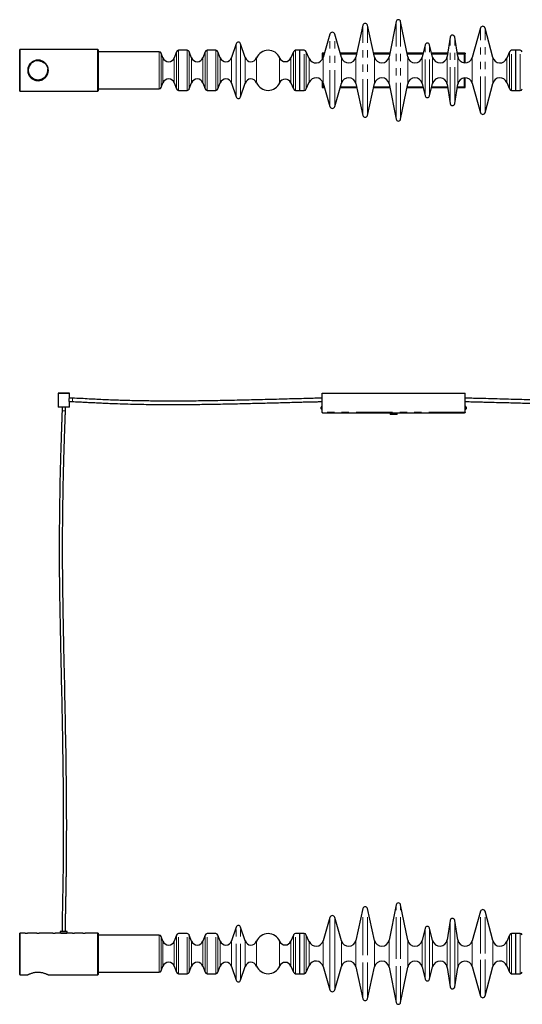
# Model space of a CAD drawing. Header units: millimetres. Extents: x 163 to 1905, y 712 to 2432.
# Tile 1 of 2: x 163 to 1042, y 712 to 2432. Entities that reach past the tile are written whole.
import ezdxf

# ---------------------------------------------------------------- set-up
doc = ezdxf.new("R2010")
doc.units = ezdxf.units.MM
doc.header["$LTSCALE"] = 10
doc.linetypes.add('PHANTOM', pattern=[12.7, 6.35, -1.27, 1.27, -1.27, 1.27, -1.27])

msp = doc.modelspace()

# ---------------------------------------------------------------- linework, layer by layer
at = {"color": 7, "linetype": 'Continuous', "lineweight": 25}
for p, q in [((821.2, 2429.1), (808.9, 2367.3)), ((841.4, 2367.3), (829, 2429.1)), ((763.2, 2422.7), (750.8, 2367)), ((783.4, 2367), (771, 2422.7)), ((968.8, 2417.9), (954.1, 2366.3)), ((990, 2366.5), (976.5, 2417.8)), ((705.3, 2407.1), (693.6, 2366.2)), ((725.6, 2366.2), (713.9, 2407.1)), ((915.7, 2401.9), (910.5, 2367.9)), ((928.8, 2367.9), (923.6, 2401.9)), ((163.6, 2380.3), (163.3, 2380)), ((163.3, 2307.6), (163.3, 2380)), ((299.8, 2380.3), (163.6, 2380.3)), ((163.6, 2380.3), (163.6, 2307.3)), ((300.3, 2379.8), (299.8, 2380.3)), ((299.8, 2307.3), (299.8, 2380.3)), ((300.3, 2379.8), (300.3, 2307.8)), ((406.9, 2376.3), (300.3, 2376.3)), ((437.3, 2376.2), (433.5, 2365.8)), ((456, 2378.8), (441, 2378.8)), ((463.5, 2365.8), (459.7, 2376.2)), ((487.3, 2376.2), (483.5, 2365.8)), ((506, 2378.8), (491, 2378.8)), ((513.5, 2365.8), (509.7, 2376.2)), ((541.7, 2390.3), (533.6, 2366.1)), ((557.4, 2366.1), (549.3, 2390.3)), ((641.8, 2376.4), (637.2, 2365.5)), ((653, 2378.8), (645.5, 2378.8)), ((660.5, 2378.8), (653, 2378.8)), ((653, 2308.8), (653, 2378.8)), ((653, 2343.8), (653, 2378.8)), ((669.1, 2364.7), (664.2, 2376.4)), ((871.7, 2388.2), (866.8, 2366.9)), ((885, 2366.6), (879.5, 2388.3)), ((1019.3, 2376.3), (1014.6, 2364.9)), ((1030.5, 2378.8), (1023, 2378.8)), ((1038, 2378.8), (1030.5, 2378.8)), ((1030.5, 2308.8), (1030.5, 2378.8)), ((1030.5, 2308.8), (1030.5, 2378.8)), ((413.5, 2365.8), (410.7, 2373.7)), ((695.8, 2373.8), (691.8, 2373.8)), ((691.8, 2373.8), (691.8, 2372.8)), ((691.8, 2372.7), (691.8, 2362.4)), ((691.8, 2372.7), (692.8, 2372.7)), ((752.3, 2373.8), (723.4, 2373.8)), ((810.2, 2373.8), (781.9, 2373.8)), ((868.4, 2373.8), (840.1, 2373.8)), ((911.4, 2373.8), (883.2, 2373.8)), ((941.8, 2373.8), (927.8, 2373.8)), ((941.2, 2372.7), (941.8, 2372.7)), ((941.8, 2373.8), (941.8, 2372.8)), ((941.8, 2356.8), (941.8, 2372.7)), ((653, 2308.8), (653, 2343.8)), ((664.2, 2311.3), (669.1, 2322.9)), ((691.8, 2325.3), (691.8, 2314.9)), ((941.8, 2314.9), (941.8, 2330.8)), ((1014.6, 2322.7), (1019.3, 2311.3)), ((163.3, 2307.6), (163.6, 2307.3)), ((163.6, 2307.3), (299.8, 2307.3)), ((299.8, 2307.3), (300.3, 2307.8)), ((300.3, 2311.3), (406.9, 2311.3)), ((410.7, 2313.9), (413.5, 2321.8)), ((433.5, 2321.8), (437.3, 2311.4)), ((441, 2308.8), (456, 2308.8)), ((459.7, 2311.4), (463.5, 2321.8)), ((483.5, 2321.8), (487.3, 2311.4)), ((491, 2308.8), (506, 2308.8)), ((509.7, 2311.4), (513.5, 2321.8)), ((533.6, 2321.6), (541.7, 2297.3)), ((549.3, 2297.3), (557.4, 2321.6)), ((637.2, 2322.1), (641.8, 2311.3)), ((645.5, 2308.8), (653, 2308.8)), ((653, 2308.8), (660.5, 2308.8)), ((692.3, 2314.9), (691.8, 2314.9)), ((691.8, 2313.8), (695.8, 2313.8)), ((693.6, 2321.4), (705.3, 2280.5)), ((713.9, 2280.5), (725.6, 2321.4)), ((723.4, 2313.8), (752.3, 2313.8)), ((750.8, 2320.6), (763.2, 2264.9)), ((771, 2264.9), (783.4, 2320.6)), ((781.9, 2313.8), (810.2, 2313.8)), ((808.9, 2320.4), (821.2, 2258.5)), ((829, 2258.5), (841.4, 2320.4)), ((840.1, 2313.8), (868.4, 2313.8)), ((866.8, 2320.7), (871.7, 2299.4)), ((879.5, 2299.3), (885, 2321)), ((883.2, 2313.8), (911.4, 2313.8)), ((910.5, 2319.8), (915.7, 2285.7)), ((923.6, 2285.7), (928.8, 2319.8)), ((927.8, 2313.8), (941.8, 2313.8)), ((941.8, 2314.9), (941.2, 2314.9)), ((941.8, 2313.8), (941.8, 2314.8)), ((954.1, 2321.4), (968.8, 2269.7)), ((976.5, 2269.8), (990, 2321.1)), ((1023, 2308.8), (1030.5, 2308.8)), ((1030.5, 2308.8), (1038, 2308.8)), ((230.6, 1780.1), (230.3, 1779.8)), ((230.3, 1779.8), (230.3, 1756.1)), ((250.3, 1779.8), (230.3, 1779.8)), ((230.6, 1780.1), (250, 1780.1)), ((250.3, 1779.8), (250, 1780.1)), ((250.3, 1771.5), (250.3, 1779.8)), ((691.8, 1746.6), (691.8, 1780.1)), ((691.8, 1780.1), (941.8, 1780.1)), ((941.8, 1746.6), (941.8, 1780.1)), ((230.3, 1756.1), (230.8, 1755.6)), ((230.3, 1756.1), (250.3, 1756.1)), ((249.8, 1755.6), (230.8, 1755.6)), ((237.3, 1755.6), (237.3, 1749.1)), ((243.2, 1749.1), (243.2, 1755.6)), ((249.7, 1765.1), (249.7, 1768.3)), ((250.3, 1765.1), (249.7, 1765.1)), ((249.8, 1755.6), (250.3, 1756.1)), ((255.3, 1771), (250.1, 1771)), ((250.3, 1765.1), (250.2, 1765.1)), ((250.2, 1765.1), (255.3, 1765.1)), ((250.3, 1756.1), (250.3, 1765.1)), ((690.1, 1752.6), (690.1, 1755.6)), ((691.8, 1756.9), (691.5, 1756.9)), ((942.1, 1756.9), (941.8, 1756.9)), ((943.4, 1755.6), (943.4, 1752.6)), ((691.5, 1751.2), (691.8, 1751.2)), ((940.3, 1745.1), (693.3, 1745.1)), ((810.8, 1745.1), (810.8, 1742.6)), ((822.8, 1742.6), (810.8, 1742.6)), ((822.8, 1742.6), (822.8, 1745.1)), ((941.8, 1751.2), (942.1, 1751.2)), ((763.2, 879.4), (750.8, 823.7)), ((783.4, 823.7), (771, 879.4)), ((821.2, 885.9), (808.9, 824)), ((841.4, 824), (829, 885.9)), ((705.3, 863.8), (693.6, 823)), ((725.6, 823), (713.9, 863.8)), ((968.8, 874.7), (954.1, 823)), ((990, 823.3), (976.5, 874.6)), ((541.7, 847.1), (533.6, 822.8)), ((557.4, 822.8), (549.3, 847.1)), ((871.7, 845), (866.8, 823.6)), ((885, 823.4), (879.5, 845.1)), ((915.7, 858.7), (910.5, 824.6)), ((928.8, 824.6), (923.6, 858.7)), ((163.6, 836.6), (163.3, 836.3)), ((163.3, 800.1), (163.3, 836.3)), ((172.8, 836.6), (163.6, 836.6)), ((163.6, 836.6), (163.6, 800.1)), ((180.9, 836.6), (176.7, 836.6)), ((193.3, 836.6), (187.6, 836.6)), ((202.9, 836.6), (197.2, 836.6)), ((221.3, 836.6), (209.6, 836.6)), ((234.3, 836.6), (225.2, 836.6)), ((234.3, 839.1), (234.3, 836.6)), ((246.3, 839.1), (234.3, 839.1)), ((246.3, 836.6), (234.3, 836.6)), ((246.3, 836.6), (246.3, 839.1)), ((255.3, 836.6), (246.3, 836.6)), ((273.8, 836.6), (259.2, 836.6)), ((274, 836.6), (274.8, 836.6)), ((274.8, 836.6), (277.6, 836.6)), ((299.8, 836.6), (277.7, 836.6)), ((300.3, 836.1), (299.8, 836.6)), ((299.8, 800.1), (299.8, 836.6)), ((300.3, 836.1), (300.3, 800.1)), ((406.9, 833.1), (300.3, 833.1)), ((413.5, 822.6), (410.7, 830.4)), ((437.3, 832.9), (433.5, 822.6)), ((456, 835.6), (441, 835.6)), ((463.5, 822.6), (459.7, 832.9)), ((487.3, 832.9), (483.5, 822.6)), ((506, 835.6), (491, 835.6)), ((513.5, 822.6), (509.7, 832.9)), ((641.8, 833.1), (637.2, 822.3)), ((653, 835.6), (645.5, 835.6)), ((660.5, 835.6), (653, 835.6)), ((653, 800.6), (653, 835.6)), ((653, 765.6), (653, 835.6)), ((669.1, 821.5), (664.2, 833.1)), ((1019.3, 833.1), (1014.6, 821.7)), ((1030.5, 835.6), (1023, 835.6)), ((1038, 835.6), (1030.5, 835.6)), ((1030.5, 800.6), (1030.5, 835.6)), ((1030.5, 800.6), (1030.5, 835.6)), ((163.3, 763.9), (163.3, 800.1)), ((163.6, 800.1), (163.6, 763.6)), ((299.8, 763.6), (299.8, 800.1)), ((300.3, 800.1), (300.3, 764.1)), ((653, 765.6), (653, 800.6)), ((1030.5, 765.6), (1030.5, 800.6)), ((1030.5, 765.6), (1030.5, 800.6)), ((410.7, 770.7), (413.5, 778.6)), ((433.5, 778.6), (437.3, 768.2)), ((459.7, 768.2), (463.5, 778.6)), ((483.5, 778.6), (487.3, 768.2)), ((509.7, 768.2), (513.5, 778.6)), ((533.6, 778.3), (541.7, 754.1)), ((549.3, 754.1), (557.4, 778.3)), ((637.2, 778.9), (641.8, 768)), ((664.2, 768), (669.1, 779.7)), ((693.6, 778.2), (705.3, 737.3)), ((713.9, 737.3), (725.6, 778.2)), ((750.8, 777.4), (763.2, 721.7)), ((771, 721.7), (783.4, 777.4)), ((808.9, 777.1), (821.2, 715.3)), ((829, 715.3), (841.4, 777.1)), ((866.8, 777.5), (871.7, 756.2)), ((879.5, 756.1), (885, 777.8)), ((910.5, 776.5), (915.7, 742.5)), ((923.6, 742.5), (928.8, 776.5)), ((954.1, 778.1), (968.8, 726.5)), ((976.5, 726.6), (990, 777.9)), ((1014.6, 779.5), (1019.3, 768.1)), ((163.3, 763.9), (163.6, 763.6)), ((163.6, 763.6), (177.3, 763.6)), ((213.2, 763.6), (299.8, 763.6)), ((299.8, 763.6), (300.3, 764.1)), ((300.3, 768.1), (406.9, 768.1)), ((441, 765.6), (456, 765.6)), ((491, 765.6), (506, 765.6)), ((645.5, 765.6), (653, 765.6)), ((653, 765.6), (660.5, 765.6)), ((1023, 765.6), (1030.5, 765.6)), ((1030.5, 765.6), (1038, 765.6))]:
    msp.add_line(p, q, dxfattribs=at)
at = {"color": 7, "linetype": 'PHANTOM', "lineweight": 18}
for p, q in [((821.2, 2258.5), (821.2, 2429.1)), ((829, 2258.5), (829, 2429.1)), ((763.2, 2264.9), (763.2, 2422.7)), ((771, 2264.9), (771, 2422.7)), ((968.8, 2269.7), (968.8, 2417.9)), ((976.5, 2269.8), (976.5, 2417.8)), ((705.3, 2280.5), (705.3, 2407.1)), ((713.9, 2280.5), (713.9, 2407.1)), ((915.7, 2285.7), (915.7, 2401.9)), ((923.6, 2285.7), (923.6, 2401.9)), ((406.9, 2343.8), (406.9, 2376.3)), ((437.3, 2343.8), (437.3, 2376.2)), ((441, 2343.8), (441, 2378.8)), ((456, 2343.8), (456, 2378.8)), ((459.7, 2343.8), (459.7, 2376.2)), ((487.3, 2343.8), (487.3, 2376.2)), ((491, 2343.8), (491, 2378.8)), ((506, 2343.8), (506, 2378.8)), ((509.7, 2343.8), (509.7, 2376.2)), ((541.7, 2343.8), (541.7, 2390.3)), ((549.3, 2343.8), (549.3, 2390.3)), ((641.8, 2343.8), (641.8, 2376.4)), ((645.5, 2343.8), (645.5, 2378.8)), ((660.5, 2308.8), (660.5, 2378.8)), ((664.2, 2311.3), (664.2, 2376.4)), ((871.7, 2299.4), (871.7, 2388.2)), ((879.5, 2299.3), (879.5, 2388.3)), ((1019.3, 2311.3), (1019.3, 2376.3)), ((1023, 2308.8), (1023, 2378.8)), ((1038, 2308.8), (1038, 2378.8)), ((410.7, 2343.8), (410.7, 2373.7)), ((413.5, 2343.8), (413.5, 2365.8)), ((433.5, 2343.8), (433.5, 2365.8)), ((463.5, 2343.8), (463.5, 2365.8)), ((483.5, 2343.8), (483.5, 2365.8)), ((513.5, 2343.8), (513.5, 2365.8)), ((533.6, 2343.8), (533.6, 2366.1)), ((557.4, 2343.8), (557.4, 2366.1)), ((577.3, 2343.8), (577.3, 2365.4)), ((617.6, 2343.8), (617.6, 2365.5)), ((637.2, 2343.8), (637.2, 2365.5)), ((669.1, 2322.9), (669.1, 2364.7)), ((693.3, 2372.3), (693.3, 2365.2)), ((695.3, 2372.3), (693.3, 2372.3)), ((693.6, 2321.4), (693.6, 2366.2)), ((752, 2372.3), (723.9, 2372.3)), ((725.6, 2321.4), (725.6, 2366.2)), ((750.8, 2320.6), (750.8, 2367)), ((809.9, 2372.3), (782.2, 2372.3)), ((783.4, 2320.6), (783.4, 2367)), ((808.9, 2320.4), (808.9, 2367.3)), ((868, 2372.3), (840.4, 2372.3)), ((841.4, 2320.4), (841.4, 2367.3)), ((866.8, 2320.7), (866.8, 2366.9)), ((911.1, 2372.3), (883.6, 2372.3)), ((885, 2321), (885, 2366.6)), ((910.5, 2319.8), (910.5, 2367.9)), ((940.3, 2372.3), (928.1, 2372.3)), ((928.8, 2319.8), (928.8, 2367.9)), ((940.3, 2356.9), (940.3, 2372.3)), ((954.1, 2321.4), (954.1, 2366.3)), ((990, 2321.1), (990, 2366.5)), ((1014.6, 2322.7), (1014.6, 2364.9)), ((406.9, 2311.3), (406.9, 2343.8)), ((410.7, 2313.9), (410.7, 2343.8)), ((413.5, 2321.8), (413.5, 2343.8)), ((433.5, 2321.8), (433.5, 2343.8)), ((437.3, 2311.4), (437.3, 2343.8)), ((441, 2308.8), (441, 2343.8)), ((456, 2308.8), (456, 2343.8)), ((459.7, 2311.4), (459.7, 2343.8)), ((463.5, 2321.8), (463.5, 2343.8)), ((483.5, 2321.8), (483.5, 2343.8)), ((487.3, 2311.4), (487.3, 2343.8)), ((491, 2308.8), (491, 2343.8)), ((506, 2308.8), (506, 2343.8)), ((509.7, 2311.4), (509.7, 2343.8)), ((513.5, 2321.8), (513.5, 2343.8)), ((533.6, 2321.6), (533.6, 2343.8)), ((541.7, 2297.3), (541.7, 2343.8)), ((549.3, 2297.3), (549.3, 2343.8)), ((557.4, 2321.6), (557.4, 2343.8)), ((577.3, 2322.3), (577.3, 2343.8)), ((617.6, 2322.1), (617.6, 2343.8)), ((637.2, 2322.1), (637.2, 2343.8)), ((641.8, 2311.3), (641.8, 2343.8)), ((645.5, 2308.8), (645.5, 2343.8)), ((693.3, 2322.4), (693.3, 2315.3)), ((940.3, 2315.3), (940.3, 2330.7)), ((693.3, 2315.3), (695.3, 2315.3)), ((723.9, 2315.3), (752, 2315.3)), ((782.2, 2315.3), (809.9, 2315.3)), ((840.4, 2315.3), (868, 2315.3)), ((883.6, 2315.3), (911.1, 2315.3)), ((928.1, 2315.3), (940.3, 2315.3)), ((255.3, 1768.1), (255.3, 1771)), ((255.3, 1765.1), (255.3, 1768.1)), ((691.5, 1751.2), (691.5, 1756.9)), ((942.1, 1756.9), (942.1, 1751.2)), ((240.3, 1749.1), (237.3, 1749.1)), ((243.2, 1749.1), (240.3, 1749.1)), ((941.8, 1746.6), (691.8, 1746.6)), ((763.2, 800.6), (763.2, 879.4)), ((771, 800.6), (771, 879.4)), ((821.2, 800.6), (821.2, 885.9)), ((829, 800.6), (829, 885.9)), ((705.3, 800.6), (705.3, 863.8)), ((713.9, 800.6), (713.9, 863.8)), ((968.8, 800.6), (968.8, 874.7)), ((976.5, 800.6), (976.5, 874.6)), ((541.7, 754.1), (541.7, 847.1)), ((549.3, 754.1), (549.3, 847.1)), ((871.7, 800.6), (871.7, 845)), ((879.5, 800.6), (879.5, 845.1)), ((915.7, 800.6), (915.7, 858.7)), ((923.6, 800.6), (923.6, 858.7)), ((406.9, 768.1), (406.9, 833.1)), ((410.7, 770.7), (410.7, 830.4)), ((437.3, 768.2), (437.3, 832.9)), ((441, 765.6), (441, 835.6)), ((456, 765.6), (456, 835.6)), ((459.7, 768.2), (459.7, 832.9)), ((487.3, 768.2), (487.3, 832.9)), ((491, 765.6), (491, 835.6)), ((506, 765.6), (506, 835.6)), ((509.7, 768.2), (509.7, 832.9)), ((641.8, 768), (641.8, 833.1)), ((645.5, 765.6), (645.5, 835.6)), ((660.5, 800.6), (660.5, 835.6)), ((664.2, 800.6), (664.2, 833.1)), ((1019.3, 800.6), (1019.3, 833.1)), ((1023, 800.6), (1023, 835.6)), ((1038, 800.6), (1038, 835.6)), ((413.5, 778.6), (413.5, 822.6)), ((433.5, 778.6), (433.5, 822.6)), ((463.5, 778.6), (463.5, 822.6)), ((483.5, 778.6), (483.5, 822.6)), ((513.5, 778.6), (513.5, 822.6)), ((533.6, 778.3), (533.6, 822.8)), ((557.4, 778.3), (557.4, 822.8)), ((577.3, 779), (577.3, 822.1)), ((617.6, 778.9), (617.6, 822.3)), ((637.2, 778.9), (637.2, 822.3)), ((669.1, 800.6), (669.1, 821.5)), ((693.6, 800.6), (693.6, 823)), ((725.6, 800.6), (725.6, 823)), ((750.8, 800.6), (750.8, 823.7)), ((783.4, 800.6), (783.4, 823.7)), ((808.9, 800.6), (808.9, 824)), ((841.4, 800.6), (841.4, 824)), ((866.8, 800.6), (866.8, 823.6)), ((885, 800.6), (885, 823.4)), ((910.5, 800.6), (910.5, 824.6)), ((928.8, 800.6), (928.8, 824.6)), ((954.1, 800.6), (954.1, 823)), ((990, 800.6), (990, 823.3)), ((1014.6, 800.6), (1014.6, 821.7)), ((660.5, 765.6), (660.5, 800.6)), ((664.2, 768), (664.2, 800.6)), ((669.1, 779.7), (669.1, 800.6)), ((693.6, 778.2), (693.6, 800.6)), ((705.3, 737.3), (705.3, 800.6)), ((713.9, 737.3), (713.9, 800.6)), ((725.6, 778.2), (725.6, 800.6)), ((750.8, 777.4), (750.8, 800.6)), ((763.2, 721.7), (763.2, 800.6)), ((771, 721.7), (771, 800.6)), ((783.4, 777.4), (783.4, 800.6)), ((808.9, 777.1), (808.9, 800.6)), ((821.2, 715.3), (821.2, 800.6)), ((829, 715.3), (829, 800.6)), ((841.4, 777.1), (841.4, 800.6)), ((866.8, 777.5), (866.8, 800.6)), ((871.7, 756.2), (871.7, 800.6)), ((879.5, 756.1), (879.5, 800.6)), ((885, 777.8), (885, 800.6)), ((910.5, 776.5), (910.5, 800.6)), ((915.7, 742.5), (915.7, 800.6)), ((923.6, 742.5), (923.6, 800.6)), ((928.8, 776.5), (928.8, 800.6)), ((954.1, 778.1), (954.1, 800.6)), ((968.8, 726.5), (968.8, 800.6)), ((976.5, 726.6), (976.5, 800.6)), ((990, 777.9), (990, 800.6)), ((1014.6, 779.5), (1014.6, 800.6)), ((1019.3, 768.1), (1019.3, 800.6)), ((1023, 765.6), (1023, 800.6)), ((1038, 765.6), (1038, 800.6))]:
    msp.add_line(p, q, dxfattribs=at)
at = {"color": 7, "linetype": 'Continuous', "lineweight": 25}
msp.add_circle((195.3, 2343.8), 17.5, dxfattribs=at)
at = {"color": 7, "linetype": 'PHANTOM', "lineweight": 18}
msp.add_circle((195.3, 2343.8), 16.5, dxfattribs=at)
at = {"color": 7, "linetype": 'Continuous', "lineweight": 25}
for centre, radius, start, end in [((767.1, 2421.8), 4, 12.558, 167.442), ((825.1, 2428.3), 4, 11.2773, 168.7227), ((709.6, 2405.9), 4.46, 16, 164), ((972.6, 2416.8), 4, 14.7987, 164.1663), ((545.5, 2389.1), 4, 18.499, 161.501), ((875.6, 2387.3), 4, 14.2894, 166.9678), ((919.6, 2401.3), 4, 8.6703, 171.3297), ((406.9, 2372.3), 4, 20, 90), ((441, 2374.8), 4, 90, 160), ((456, 2374.8), 4, 20, 90), ((491, 2374.8), 4, 90, 160), ((506, 2374.8), 4, 20, 90), ((597.5, 2357), 21.9, 23.0579, 157.3801), ((645.5, 2374.8), 4, 90, 156.9421), ((660.5, 2374.8), 4, 23, 90), ((1023, 2374.8), 4, 90, 157.7659), ((1038, 2374.8), 4, 23.0579, 90), ((423.5, 2369.5), 10.6, 200, 340), ((473.5, 2369.5), 10.6, 200, 340), ((523.5, 2369.5), 10.6, 200, 341.501), ((567.5, 2369.5), 10.6, 198.499, 337.3801), ((627.4, 2369.7), 10.6, 203.0579, 336.9421), ((681.1, 2369.8), 13, 203, 344), ((738.1, 2369.8), 13, 196, 347.442), ((796.1, 2369.8), 13, 192.558, 348.7227), ((854.1, 2369.8), 13, 191.2773, 346.9678), ((897.6, 2369.8), 13, 194.2894, 351.3297), ((941.6, 2369.8), 13, 188.6703, 344.1663), ((1002.6, 2369.8), 13, 194.7987, 337.7659), ((423.5, 2318.2), 10.6, 20, 160), ((473.5, 2318.2), 10.6, 20, 160), ((523.5, 2318.2), 10.6, 18.499, 160), ((567.5, 2318.2), 10.6, 22.6199, 161.501), ((627.4, 2317.9), 10.6, 23.0579, 156.9421), ((681.1, 2317.8), 13, 16, 157), ((738.1, 2317.8), 13, 12.558, 164), ((796.1, 2317.8), 13, 11.2773, 167.442), ((854.1, 2317.8), 13, 13.0322, 168.7227), ((897.6, 2317.8), 13, 8.6703, 165.7106), ((941.6, 2317.8), 13, 15.8337, 171.3297), ((1002.6, 2317.8), 13, 22.2341, 165.2013), ((406.9, 2315.3), 4, 270, 340), ((441, 2312.8), 4, 200, 270), ((456, 2312.8), 4, 270, 340), ((491, 2312.8), 4, 200, 270), ((506, 2312.8), 4, 270, 340), ((597.5, 2330.7), 21.9, 202.6199, 336.9421), ((645.5, 2312.8), 4, 203.0579, 270), ((660.5, 2312.8), 4, 270, 337), ((1023, 2312.8), 4, 202.2341, 270), ((1038, 2312.8), 4, 270, 336.9421), ((545.5, 2298.6), 4, 198.499, 341.501), ((875.6, 2300.3), 4, 193.0322, 345.7106), ((709.6, 2281.8), 4.46, 196, 344), ((919.6, 2286.3), 4, 188.6703, 351.3297), ((767.1, 2265.8), 4, 192.558, 347.442), ((825.1, 2259.3), 4, 191.2773, 348.7227), ((972.6, 2270.8), 4, 195.8337, 345.2013), ((691.5, 1755.6), 1.35, 90, 180), ((942.1, 1755.6), 1.35, 0, 90), ((691.5, 1752.6), 1.35, 180, 270), ((942.1, 1752.6), 1.35, 270, 0), ((767.1, 878.6), 4, 12.558, 167.442), ((825.1, 885.1), 4, 11.2773, 168.7227), ((972.6, 873.6), 4, 14.7987, 164.1663), ((709.6, 862.6), 4.46, 16, 164), ((919.6, 858.1), 4, 8.6703, 171.3297), ((545.5, 845.8), 4, 18.499, 161.501), ((875.6, 844.1), 4, 14.2894, 166.9678), ((174.8, 873), 36.5, 266.8611, 273.1005), ((195.3, 873), 36.5, 266.8611, 273.1005), ((223.3, 873), 36.5, 266.8611, 273.1005), ((240.3, 872.9), 36.7, 261.7706, 278.1252), ((257.3, 873), 36.5, 266.8611, 273.1005), ((275.8, 873), 36.5, 266.8611, 273.1005), ((406.9, 829.1), 4, 20, 90), ((441, 831.6), 4, 90, 160), ((456, 831.6), 4, 20, 90), ((491, 831.6), 4, 90, 160), ((506, 831.6), 4, 20, 90), ((597.5, 813.7), 21.9, 23.0579, 157.3801), ((645.5, 831.6), 4, 90, 156.9421), ((660.5, 831.6), 4, 23, 90), ((1023, 831.6), 4, 90, 157.7659), ((1038, 831.6), 4, 23.0579, 90), ((423.5, 826.2), 10.6, 200, 340), ((473.5, 826.2), 10.6, 200, 340), ((523.5, 826.2), 10.6, 200, 341.501), ((567.5, 826.2), 10.6, 198.499, 337.3801), ((627.4, 826.4), 10.6, 203.0579, 336.9421), ((681.1, 826.6), 13, 203, 344), ((738.1, 826.6), 13, 196, 347.442), ((796.1, 826.6), 13, 192.558, 348.7227), ((854.1, 826.6), 13, 191.2773, 346.9678), ((897.6, 826.6), 13, 194.2894, 351.3297), ((941.6, 826.6), 13, 188.6703, 344.1663), ((1002.6, 826.6), 13, 194.7987, 337.7659), ((423.5, 774.9), 10.6, 20, 160), ((473.5, 774.9), 10.6, 20, 160), ((523.5, 774.9), 10.6, 18.499, 160), ((567.5, 774.9), 10.6, 22.6199, 161.501), ((597.5, 787.4), 21.9, 202.6199, 336.9421), ((627.4, 774.7), 10.6, 23.0579, 156.9421), ((681.1, 774.6), 13, 16, 157), ((738.1, 774.6), 13, 12.558, 164), ((796.1, 774.6), 13, 11.2773, 167.442), ((854.1, 774.6), 13, 13.0322, 168.7227), ((897.6, 774.6), 13, 8.6703, 165.7106), ((941.6, 774.6), 13, 15.8337, 171.3297), ((1002.6, 774.6), 13, 22.2341, 165.2013), ((406.9, 772.1), 4, 270, 340), ((441, 769.6), 4, 200, 270), ((456, 769.6), 4, 270, 340), ((491, 769.6), 4, 200, 270), ((506, 769.6), 4, 270, 340), ((645.5, 769.6), 4, 203.0579, 270), ((660.5, 769.6), 4, 270, 337), ((1023, 769.6), 4, 202.2341, 270), ((1038, 769.6), 4, 270, 336.9421), ((545.5, 755.3), 4, 198.499, 341.501), ((875.6, 757.1), 4, 193.0322, 345.7106), ((919.6, 743.1), 4, 188.6703, 351.3297), ((709.6, 738.5), 4.46, 196, 344), ((972.6, 727.6), 4, 195.8337, 345.2013), ((767.1, 722.6), 4, 192.558, 347.442), ((825.1, 716.1), 4, 191.2773, 348.7227)]:
    msp.add_arc(centre, radius, start, end, dxfattribs=at)
for points, knots in [([(177.3, 2343.8), (177.3, 2344.8), (177.4, 2346.7), (178.1, 2349.4), (179.2, 2352), (180.6, 2354.4), (182.5, 2356.6), (184.8, 2358.5), (187.4, 2360.1), (190.3, 2361.2), (193.4, 2361.8), (196.3, 2361.9), (199.1, 2361.5), (201.7, 2360.7), (204.1, 2359.6), (206.4, 2358), (208.6, 2356.1), (210.4, 2353.7), (211.9, 2350.9), (212.9, 2348), (213.3, 2344.9), (213.3, 2342), (212.7, 2339.3), (211.9, 2336.7), (210.6, 2334.2), (208.9, 2332), (206.8, 2329.9), (204.3, 2328.2), (201.5, 2326.8), (198.5, 2326), (195.5, 2325.7), (192.6, 2325.9), (190, 2326.6), (187.5, 2327.5), (185.1, 2328.9), (182.9, 2330.6), (180.9, 2332.9), (179.2, 2335.5), (178, 2338.4), (177.4, 2341.2), (177.3, 2343), (177.3, 2343.8)], [0, 0, 0, 0, 0.024381, 0.049517, 0.073887, 0.098891, 0.124727, 0.15121, 0.178882, 0.20745, 0.233404, 0.26032, 0.283371, 0.307067, 0.330721, 0.354922, 0.381451, 0.408683, 0.436272, 0.464801, 0.490134, 0.516326, 0.53983, 0.563982, 0.588217, 0.61304, 0.639589, 0.666842, 0.694458, 0.723042, 0.748011, 0.773858, 0.796676, 0.820081, 0.844472, 0.869433, 0.896621, 0.924587, 0.951766, 0.979904, 1, 1, 1, 1]), ([(941.8, 2373.8), (941.6, 2373.8), (941.4, 2373.7), (941, 2373.4), (940.6, 2372.9), (940.4, 2372.5), (940.3, 2372.3)], [0, 0, 0, 0, 0.25473, 0.509622, 0.764515, 1, 1, 1, 1]), ([(941.8, 2372.8), (941.5, 2372.8), (941.1, 2372.7), (940.6, 2372.5), (940.3, 2372.3), (940.3, 2372.3)], [0, 0, 0, 0, 0.464982, 0.929964, 1, 1, 1, 1]), ([(940.3, 2315.3), (940.5, 2315.2), (941, 2315), (941.5, 2314.8), (941.7, 2314.8), (941.8, 2314.8)], [0, 0, 0, 0, 0.4649821, 0.9299639, 1, 1, 1, 1]), ([(940.3, 2315.3), (940.4, 2315.1), (940.7, 2314.7), (941, 2314.2), (941.4, 2313.9), (941.7, 2313.8), (941.8, 2313.8)], [0, 0, 0, 0, 0.254726, 0.509618, 0.764511, 1, 1, 1, 1]), ([(249.7, 1768.3), (249.7, 1768.5), (249.7, 1768.9), (249.8, 1769.7), (250, 1770.6), (250.2, 1771.2), (250.3, 1771.4), (250.3, 1771.5), (250.3, 1771.5), (250.3, 1771.5)], [0, 0, 0, 0, 0.12363, 0.247914, 0.496165, 0.746421, 0.873073, 0.999331, 1, 1, 1, 1]), ([(691.8, 1771), (691, 1771), (688.6, 1771), (684.3, 1770.9), (678.8, 1770.8), (672.8, 1770.6), (666.4, 1770.5), (656.6, 1770.2), (643.3, 1769.9), (625.7, 1769.4), (607.1, 1768.9), (587.7, 1768.4), (563.6, 1767.8), (534.8, 1767.1), (501.2, 1766.5), (474.9, 1766.1), (455.9, 1765.9), (444.6, 1765.9), (433.8, 1765.8), (423.7, 1765.8), (414, 1765.9), (403.6, 1765.9), (391.9, 1766.1), (379, 1766.3), (365.9, 1766.5), (352.5, 1766.8), (339.1, 1767.2), (325.5, 1767.7), (312, 1768.3), (298.3, 1768.9), (284.5, 1769.6), (270.2, 1770.5), (260.4, 1770.8), (255.3, 1771)], [0, 0, 0, 0, 0.005341, 0.016512, 0.02938, 0.043343, 0.057941, 0.073115, 0.110679, 0.149173, 0.194389, 0.238331, 0.282343, 0.360098, 0.4365, 0.513298, 0.540497, 0.566741, 0.591356, 0.614433, 0.636057, 0.658056, 0.686227, 0.716246, 0.746491, 0.776759, 0.807764, 0.83879, 0.86999, 0.901277, 0.932682, 0.964989, 1, 1, 1, 1]), ([(255.3, 1765.1), (259.1, 1765), (265.9, 1764.8), (276.2, 1764.2), (286.4, 1763.6), (297.4, 1763.1), (308.9, 1762.5), (322.7, 1761.9), (338.7, 1761.3), (357.1, 1760.8), (375.2, 1760.4), (393, 1760.1), (409.9, 1760), (426.2, 1759.9), (441.6, 1759.9), (456.5, 1760), (475.8, 1760.2), (500, 1760.6), (529.2, 1761.1), (559, 1761.8), (587.8, 1762.5), (615.6, 1763.2), (635, 1763.7), (647.1, 1764.1), (651.8, 1764.2), (656.6, 1764.3), (661.8, 1764.5), (667, 1764.6), (672, 1764.7), (676.6, 1764.8), (681.2, 1764.9), (685.6, 1765), (689.1, 1765.1), (691.1, 1765.1), (691.8, 1765.1)], [0, 0, 0, 0, 0.026141, 0.047055, 0.070754, 0.096388, 0.122897, 0.149657, 0.191232, 0.233142, 0.276256, 0.315593, 0.354882, 0.39233, 0.427666, 0.461167, 0.494762, 0.559798, 0.627433, 0.695778, 0.76447, 0.825444, 0.886833, 0.897673, 0.908452, 0.919121, 0.930639, 0.944521, 0.954599, 0.965165, 0.975878, 0.986267, 0.995718, 1, 1, 1, 1]), ([(1378.3, 1771), (1374, 1770.9), (1365.7, 1770.6), (1353.7, 1769.9), (1342.2, 1769.3), (1330.8, 1768.7), (1319.4, 1768.2), (1303, 1767.5), (1281.6, 1766.8), (1259.5, 1766.3), (1242, 1766.1), (1229.6, 1765.9), (1217.7, 1765.9), (1205.8, 1765.8), (1193.3, 1765.8), (1179.9, 1765.9), (1159.9, 1766.1), (1133.9, 1766.4), (1101.8, 1767.1), (1069.5, 1767.8), (1041.4, 1768.5), (1017.4, 1769.1), (997.7, 1769.7), (982.3, 1770.1), (971.5, 1770.4), (965.4, 1770.5), (959.4, 1770.7), (953.8, 1770.8), (948.6, 1770.9), (944.7, 1771), (942.5, 1771), (941.8, 1771)], [0, 0, 0, 0, 0.029651, 0.056502, 0.082802, 0.10899, 0.13492, 0.16087, 0.221665, 0.282184, 0.312847, 0.341643, 0.367936, 0.394438, 0.423093, 0.454051, 0.486702, 0.56001, 0.632936, 0.706964, 0.781926, 0.826275, 0.87198, 0.917282, 0.931969, 0.946123, 0.959801, 0.972836, 0.984814, 0.995211, 1, 1, 1, 1]), ([(941.8, 1765.1), (942.6, 1765.1), (945, 1765.1), (949.2, 1765), (954, 1764.9), (958.8, 1764.8), (964.9, 1764.6), (972.3, 1764.4), (983.3, 1764.1), (996.5, 1763.8), (1015.6, 1763.3), (1038.4, 1762.7), (1061.5, 1762.1), (1080.8, 1761.6), (1096.5, 1761.3), (1112.2, 1761), (1127.8, 1760.7), (1143.1, 1760.4), (1159, 1760.2), (1176.2, 1760), (1195.8, 1759.9), (1216.6, 1759.9), (1238, 1760.1), (1259.2, 1760.4), (1278, 1760.9), (1294.6, 1761.3), (1309, 1761.9), (1323.3, 1762.4), (1336.9, 1763.1), (1349.6, 1763.8), (1363.3, 1764.6), (1372.8, 1764.9), (1378.3, 1765.1)], [0, 0, 0, 0, 0.0057351, 0.0167456, 0.0282692, 0.0393554, 0.0495668, 0.0698362, 0.0902395, 0.1254005, 0.1602032, 0.2215586, 0.2824524, 0.3185353, 0.3545439, 0.390473, 0.4264136, 0.4618389, 0.4951268, 0.5355568, 0.5803831, 0.629517, 0.6788073, 0.7271722, 0.7750399, 0.8080063, 0.8413142, 0.8744836, 0.9060146, 0.9346304, 0.9624102, 1, 1, 1, 1]), ([(237.3, 1749.1), (237.3, 1748.5), (237.3, 1747.2), (237.2, 1744.9), (237.1, 1742), (237, 1738.9), (236.9, 1735.5), (236.8, 1731.9), (236.6, 1728.4), (236.5, 1723.6), (236.2, 1717.2), (235.9, 1708), (235.6, 1697.7), (235.2, 1686.1), (234.8, 1670.7), (234.2, 1651.9), (233.7, 1629.9), (233.2, 1602.9), (232.7, 1571), (232.4, 1534.1), (232.3, 1493.4), (232.6, 1449.1), (233.4, 1401), (234.3, 1353.2), (235.6, 1294.4), (237.1, 1224.6), (238.6, 1144), (239.3, 1083.3), (239.5, 1042.3), (239.5, 1021.1), (239.5, 999.9), (239.4, 978.9), (239.3, 963), (239.1, 952.3), (239.1, 946.8), (239, 941.4), (238.9, 935.9), (238.8, 930), (238.7, 923.3), (238.6, 915.5), (238.4, 907), (238.3, 897.9), (238.1, 888.6), (237.9, 878.7), (237.7, 869.3), (237.6, 860.6), (237.4, 852.9), (237.3, 845.8), (237.3, 841.2), (237.3, 839.1)], [0, 0, 0, 0, 0.001767, 0.004435, 0.007642, 0.011117, 0.014643, 0.019055, 0.022963, 0.026188, 0.034818, 0.044224, 0.056276, 0.069085, 0.082472, 0.106883, 0.131207, 0.154894, 0.195816, 0.236518, 0.276603, 0.329826, 0.382562, 0.435117, 0.487598, 0.576403, 0.664974, 0.753347, 0.776632, 0.799936, 0.82322, 0.846538, 0.869409, 0.875538, 0.881601, 0.887599, 0.893535, 0.899656, 0.90698, 0.915596, 0.925448, 0.935057, 0.945414, 0.956338, 0.967581, 0.976402, 0.984959, 0.992953, 1, 1, 1, 1]), ([(243.2, 839.1), (243.2, 841.3), (243.2, 846.1), (243.4, 853.6), (243.5, 861.5), (243.6, 869.5), (243.8, 878.1), (244, 886.9), (244.1, 895.6), (244.3, 904), (244.4, 912.3), (244.6, 921), (244.7, 929.7), (245, 945.6), (245.2, 968.6), (245.4, 1006.5), (245.4, 1052.1), (244.8, 1119.5), (243.5, 1201.2), (241.7, 1281.3), (240.3, 1345.9), (239.4, 1395), (238.6, 1444.2), (238.2, 1493.9), (238.3, 1539.6), (238.7, 1581.6), (239.4, 1619.6), (240.1, 1649.5), (240.7, 1670.8), (241, 1683.4), (241.4, 1695.6), (241.7, 1705.6), (242, 1713.6), (242.2, 1719.9), (242.5, 1726.5), (242.7, 1732.4), (242.9, 1737.3), (243, 1741.1), (243.1, 1744.4), (243.2, 1747), (243.2, 1748.5), (243.2, 1749.1)], [0, 0, 0, 0, 0.007436, 0.015813, 0.024627, 0.033505, 0.04217, 0.052853, 0.062506, 0.070924, 0.080568, 0.090089, 0.099612, 0.109086, 0.142428, 0.175385, 0.234028, 0.292725, 0.397765, 0.503129, 0.556904, 0.610813, 0.664887, 0.719296, 0.774597, 0.815544, 0.857662, 0.899973, 0.913993, 0.927872, 0.941423, 0.954451, 0.960732, 0.96774, 0.975187, 0.982684, 0.987201, 0.991386, 0.995057, 0.997999, 1, 1, 1, 1]), ([(941.8, 1746.6), (941.6, 1746.4), (941.4, 1746), (941, 1745.5), (940.6, 1745.1), (940.4, 1745.1), (940.3, 1745.1)], [0, 0, 0, 0, 0.25473, 0.509622, 0.764515, 1, 1, 1, 1]), ([(187.6, 836.6), (187.6, 836.6), (187.6, 836.6), (187.3, 836.5), (186.6, 836.5), (185.7, 836.5), (184.6, 836.4), (183.4, 836.4), (182.3, 836.5), (181.5, 836.5), (181, 836.6), (180.9, 836.6), (180.9, 836.6)], [0, 0, 0, 0, 0.049433, 0.149629, 0.251343, 0.356988, 0.466993, 0.579994, 0.693769, 0.805851, 0.913956, 1, 1, 1, 1]), ([(209.6, 836.6), (209.6, 836.6), (209.6, 836.6), (209.3, 836.5), (208.6, 836.5), (207.7, 836.5), (206.6, 836.4), (205.4, 836.4), (204.3, 836.5), (203.5, 836.5), (203, 836.6), (202.9, 836.6), (202.9, 836.6)], [0, 0, 0, 0, 0.049433, 0.149629, 0.251343, 0.356988, 0.466993, 0.579994, 0.693769, 0.805851, 0.913956, 1, 1, 1, 1]), ([(177.3, 763.6), (177.3, 763.6), (177.4, 763.6), (178.1, 764), (179.2, 764.5), (180.6, 765.1), (182.5, 765.9), (184.8, 766.7), (187.4, 767.4), (190.3, 768), (193.4, 768.3), (196.3, 768.3), (199.1, 768.1), (201.7, 767.7), (204.1, 767.1), (206.4, 766.4), (208.6, 765.7), (210.4, 764.9), (211.9, 764.2), (212.9, 763.8), (213.3, 763.6), (213.2, 763.6), (213.2, 763.6)], [0, 0, 0, 0, 0.048762, 0.099034, 0.147773, 0.197782, 0.249453, 0.30242, 0.357763, 0.414899, 0.466808, 0.520639, 0.566741, 0.614133, 0.661441, 0.709843, 0.762901, 0.817364, 0.872542, 0.929602, 0.980267, 1, 1, 1, 1])]:
    msp.add_open_spline(points, degree=3, knots=knots, dxfattribs=at)
for points in [[(693.3, 2372.3), (693.1, 2372.5), (692.9, 2372.9), (692.5, 2373.4), (692.1, 2373.7), (691.9, 2373.8), (691.8, 2373.8)], [(693.3, 2372.3), (693, 2372.5), (692.5, 2372.7), (692, 2372.8), (691.8, 2372.8)], [(691.8, 2372.7), (691.8, 2372.7), (691.8, 2372.6), (692.2, 2372.5), (692.7, 2372.4), (693.1, 2372.4), (693.3, 2372.3)], [(692.8, 2372.7), (692.8, 2372.7), (692.8, 2372.6), (692.9, 2372.5), (693.1, 2372.4), (693.2, 2372.4), (693.3, 2372.3)], [(940.3, 2372.3), (940.5, 2372.4), (940.9, 2372.4), (941.4, 2372.5), (941.7, 2372.6), (941.7, 2372.7), (941.8, 2372.7)], [(691.8, 2313.8), (691.9, 2313.8), (692.1, 2313.9), (692.5, 2314.2), (692.9, 2314.7), (693.1, 2315.1), (693.3, 2315.3)], [(693.3, 2315.3), (693.1, 2315.3), (692.7, 2315.2), (692.2, 2315.1), (691.8, 2315), (691.8, 2315), (691.8, 2314.9)], [(941.8, 2314.9), (941.7, 2315), (941.7, 2315), (941.4, 2315.1), (940.9, 2315.2), (940.5, 2315.3), (940.3, 2315.3)], [(693.3, 1745.1), (693.1, 1745.1), (692.9, 1745.1), (692.5, 1745.5), (692.1, 1746), (691.9, 1746.4), (691.8, 1746.6)], [(691.8, 1746.6), (691.8, 1746.4), (691.8, 1746), (692.2, 1745.5), (692.7, 1745.1), (693.1, 1745.1), (693.3, 1745.1)]]:
    msp.add_open_spline(points, degree=3, dxfattribs=at)

doc.saveas('drawing.dxf')
